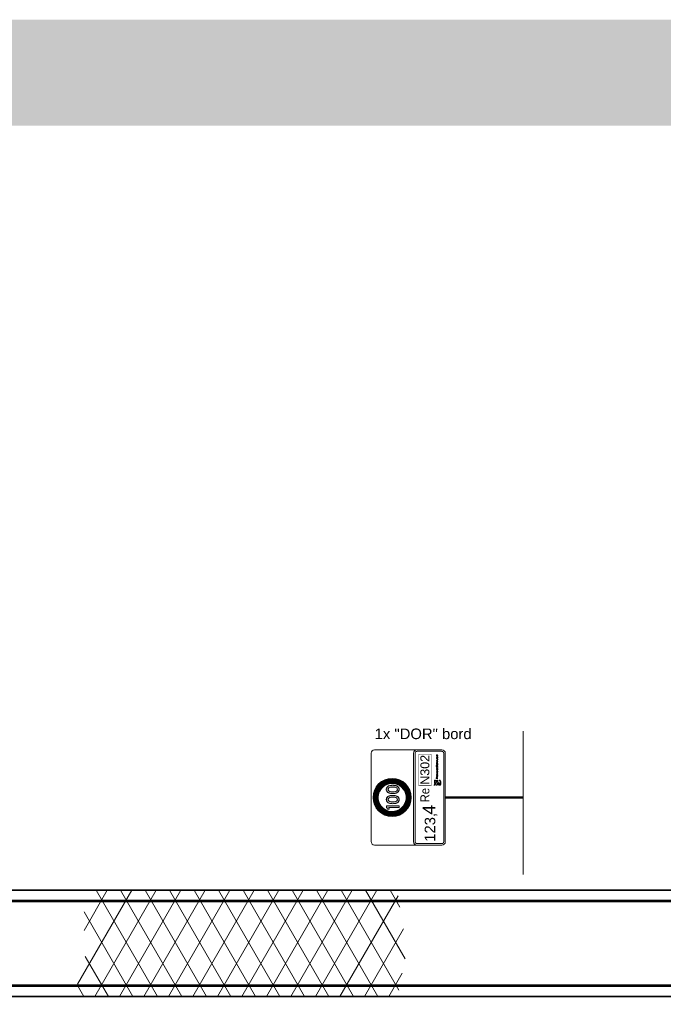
# Model space of a CAD drawing. Header units: metres. Extents: x -699 to 2316, y -1199 to 781.
# Tile 131 of 256: x -89.56 to -83.5, y -74.55 to -65.27. Entities that reach past the tile are written whole.
import ezdxf

# ---------------------------------------------------------------- set-up
doc = ezdxf.new("R2010")
doc.units = ezdxf.units.M
for name, color, linetype, lineweight in [('B-WE-VW-VERKEERSTEKEN_BORD-G', 7, 'Continuous', 18), ('N-WE-VH-KANTVERHARDING-G', 210, 'Continuous', 35), ('N-WE-VH-VERHARDING_ASFALT-A', 252, 'Continuous', 18), ('N-WE-VW-MARKERING_LANGS_STREEP_DOORGETROKKEN_020-G', 7, 'Continuous', 18)]:
    doc.layers.add(name, color=color, linetype=linetype, lineweight=lineweight)
doc.layers.add('X-XX-AL-TEKENBLAD_VIEWPORT-G', color=7, linetype='Continuous', lineweight=18, plot=False)
doc.styles.add('ariel', font='arial.ttf')

# ---------------------------------------------------------------- blocks, each defined once
blk = doc.blocks.new('Logo_PFL_Contour_HBBORD')
at = {"layer": 'B-WE-VW-VERKEERSTEKEN_BORD-G', "color": 8, "lineweight": 5}
for points in [[(-0.06342718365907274, -0.0162602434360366), (-0.04818596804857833, -0.0162602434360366), (-0.04818596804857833, -0.01382874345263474), (-0.06342718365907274, -0.01382874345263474), (-0.06342718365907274, -0.0162602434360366)], [(-0.01421348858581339, -0.03016442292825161), (-0.01421348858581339, -0.02466804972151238), (-0.0132521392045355, -0.02466804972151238), (-0.0132521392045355, -0.03016442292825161), (-0.01421348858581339, -0.03016442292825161)], [(0.003684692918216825, -0.03016442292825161), (0.003684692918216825, -0.02466804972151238), (0.004646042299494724, -0.02466804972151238), (0.004646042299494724, -0.03016442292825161), (0.003684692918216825, -0.03016442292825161)], [(0.007635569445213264, -0.03016442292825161), (0.007635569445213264, -0.02466804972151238), (0.01074261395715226, -0.02466804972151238), (0.01074261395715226, -0.02541844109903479), (0.008596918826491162, -0.02541844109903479), (0.008596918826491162, -0.02697224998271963), (0.01063713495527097, -0.02697224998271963), (0.01063713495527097, -0.02770143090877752), (0.008596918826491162, -0.02770143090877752), (0.008596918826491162, -0.02939253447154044), (0.01074261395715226, -0.02939253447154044), (0.01074261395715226, -0.03016442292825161), (0.007635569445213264, -0.03016442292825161)], [(0.01753569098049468, -0.02383310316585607), (0.01753569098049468, -0.0261479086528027), (0.02006202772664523, -0.0261479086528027), (0.02006202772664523, -0.02692982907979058), (0.01753569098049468, -0.02692982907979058), (0.01753569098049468, -0.03016442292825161), (0.01656344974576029, -0.03016442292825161), (0.01656344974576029, -0.02302968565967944), (0.02019960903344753, -0.02302968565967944), (0.02019960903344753, -0.02383310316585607), (0.01753569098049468, -0.02383310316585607)], [(0.02257575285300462, -0.03016442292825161), (0.02257575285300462, -0.02466804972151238), (0.02353710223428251, -0.02466804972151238), (0.02353710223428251, -0.02933979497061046), (0.02550336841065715, -0.02933979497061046), (0.02550336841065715, -0.03016442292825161), (0.02257575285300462, -0.03016442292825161)], [(0.02770065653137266, -0.03016442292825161), (0.02770065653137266, -0.02466804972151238), (0.03080770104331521, -0.02466804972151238), (0.03080770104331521, -0.02541844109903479), (0.02866200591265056, -0.02541844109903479), (0.02866200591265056, -0.02697224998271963), (0.03070222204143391, -0.02697224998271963), (0.03070222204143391, -0.02770143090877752), (0.02866200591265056, -0.02770143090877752), (0.02866200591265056, -0.02939253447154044), (0.03080770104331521, -0.02939253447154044), (0.03080770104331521, -0.03016442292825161), (0.02770065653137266, -0.03016442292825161)], [(0.04725841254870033, -0.03016442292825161), (0.04725841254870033, -0.02466804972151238), (0.04821976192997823, -0.02466804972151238), (0.04821976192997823, -0.02933979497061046), (0.05018602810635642, -0.02933979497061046), (0.05018602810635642, -0.03016442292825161), (0.04725841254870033, -0.03016442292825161)], [(0.05589221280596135, -0.03016442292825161), (0.0554588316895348, -0.02901217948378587), (0.05301733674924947, -0.02901217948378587), (0.05258395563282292, -0.03016442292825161), (0.05161171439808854, -0.03016442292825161), (0.0537465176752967, -0.02466804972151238), (0.05484602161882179, -0.02466804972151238), (0.05695961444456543, -0.03016442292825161), (0.05589221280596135, -0.03016442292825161)]]:
    blk.add_lwpolyline(points, dxfattribs=at)
for points, knots in [([(-0.0621237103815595, -0.03897067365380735), (-0.06336299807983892, -0.03873523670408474), (-0.06422988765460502, -0.03844129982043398), (-0.06523806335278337, -0.03813086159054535), (-0.06523806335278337, -0.03813086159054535), (-0.06264960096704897, -0.03348679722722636), (-0.06264960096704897, -0.03348679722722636), (-0.06264960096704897, -0.03348679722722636), (-0.05968787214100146, -0.02777610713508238), (-0.05344172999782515, -0.02784243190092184), (-0.05285217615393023, -0.02784940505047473), (-0.05123874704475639, -0.02796188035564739), (-0.05123874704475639, -0.02796188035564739), (-0.05123874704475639, -0.02796188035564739), (-0.05085152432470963, -0.02519811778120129), (-0.05682556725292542, -0.02491818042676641), (-0.06182544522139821, -0.02468444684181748), (-0.06400139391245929, -0.02164250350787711), (-0.06523457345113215, -0.02043636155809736), (-0.06667619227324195, -0.01902698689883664), (-0.07078040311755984, -0.01722695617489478), (-0.07124960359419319, -0.01703857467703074), (-0.07181648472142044, -0.01682661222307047), (-0.07223074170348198, -0.01621180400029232), (-0.07223074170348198, -0.01557863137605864), (-0.07223074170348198, -0.01557863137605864), (-0.07223074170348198, -0.01207880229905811), (-0.07223074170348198, -0.01207880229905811), (-0.07223074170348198, -0.01271367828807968), (-0.07187142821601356, -0.0131236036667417), (-0.07124786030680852, -0.01339044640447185), (-0.0708580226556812, -0.01358319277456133), (-0.06550841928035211, -0.0165318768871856), (-0.06399528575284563, -0.01787577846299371), (-0.06261384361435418, -0.01910198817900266), (-0.06013701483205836, -0.0224579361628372), (-0.05643747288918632, -0.02245442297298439), (-0.05643747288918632, -0.02245442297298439), (-0.05613833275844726, -0.02245442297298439), (-0.05613833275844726, -0.02245442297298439), (-0.05442112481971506, -0.02245005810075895), (-0.05080704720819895, -0.02110961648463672), (-0.04909681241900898, -0.02022966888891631), (-0.04883430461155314, -0.02010841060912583), (-0.04833545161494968, -0.01988165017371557), (-0.04819504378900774, -0.01938192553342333), (-0.04819504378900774, -0.01938192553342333), (-0.0481932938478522, -0.02162855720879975), (-0.0481932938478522, -0.02162855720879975), (-0.0481932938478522, -0.02222505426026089), (-0.04856917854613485, -0.02229744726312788), (-0.04908547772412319, -0.02252942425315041), (-0.05005265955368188, -0.02302744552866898), (-0.0522748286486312, -0.02402423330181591), (-0.0522748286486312, -0.02402423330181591), (-0.05205941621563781, -0.02410013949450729), (-0.0519547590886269, -0.02414549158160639), (-0.0517925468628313, -0.0242187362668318), (-0.04909768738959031, -0.02554698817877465), (-0.04885872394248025, -0.02801857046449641), (-0.04885872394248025, -0.02801857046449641), (-0.04885872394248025, -0.02801857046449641), (-0.04871307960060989, -0.03016310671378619), (-0.04871307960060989, -0.03016310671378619), (-0.04871307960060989, -0.03016310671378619), (-0.05103031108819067, -0.0296790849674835), (-0.05290275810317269, -0.0296790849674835), (-0.05805787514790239, -0.0296790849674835), (-0.06040475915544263, -0.03491272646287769), (-0.06040475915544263, -0.03491272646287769), (-0.06040475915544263, -0.03491272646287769), (-0.0621237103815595, -0.03897067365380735), (-0.0621237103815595, -0.03897067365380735)], [0, 0, 0, 0, 1, 1, 1, 2, 2, 2, 3, 3, 3, 4, 4, 4, 5, 5, 5, 6, 6, 6, 7, 7, 7, 8, 8, 8, 9, 9, 9, 10, 10, 10, 11, 11, 11, 12, 12, 12, 13, 13, 13, 14, 14, 14, 15, 15, 15, 16, 16, 16, 17, 17, 17, 18, 18, 18, 19, 19, 19, 20, 20, 20, 21, 21, 21, 22, 22, 22, 23, 23, 23, 24, 24, 24, 24]), ([(-0.07168915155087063, -0.03436184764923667), (-0.07168915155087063, -0.03436184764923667), (-0.06609710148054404, -0.02903755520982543), (-0.06609710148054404, -0.02903755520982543), (-0.06609710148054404, -0.02903755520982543), (-0.06929517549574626, -0.02759767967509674), (-0.07134815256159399, -0.02682850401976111), (-0.07188450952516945, -0.02657118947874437), (-0.07222899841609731, -0.02606624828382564), (-0.07222899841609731, -0.02547757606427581), (-0.07222899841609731, -0.02547757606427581), (-0.07222899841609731, -0.02261874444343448), (-0.07222899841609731, -0.02261874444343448), (-0.07222899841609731, -0.0231995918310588), (-0.07189584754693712, -0.02361643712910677), (-0.07134204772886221, -0.02387981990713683), (-0.06716457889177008, -0.02585604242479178), (-0.06245598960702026, -0.02833725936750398), (-0.06245598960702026, -0.02833725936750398), (-0.06245598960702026, -0.02833725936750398), (-0.06933006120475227, -0.03618285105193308), (-0.06933006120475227, -0.03618285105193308), (-0.07012456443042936, -0.0356604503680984), (-0.07089551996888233, -0.03503339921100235), (-0.07168915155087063, -0.03436184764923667)], [0, 0, 0, 0, 1, 1, 1, 2, 2, 2, 3, 3, 3, 4, 4, 4, 5, 5, 5, 6, 6, 6, 7, 7, 7, 8, 8, 8, 8]), ([(-0.07214134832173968, -0.04062857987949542), (-0.06873309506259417, -0.04326155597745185), (-0.06482249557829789, -0.044837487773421), (-0.06021768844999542, -0.044837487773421), (-0.05567479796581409, -0.044837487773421), (-0.05164995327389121, -0.04323366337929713), (-0.04826350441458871, -0.04065998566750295), (-0.04826350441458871, -0.04065998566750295), (-0.04826350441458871, -0.03705550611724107), (-0.04826350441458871, -0.03705550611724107), (-0.05137785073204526, -0.04022482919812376), (-0.05541490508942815, -0.04187837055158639), (-0.06021768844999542, -0.04187837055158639), (-0.06511639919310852, -0.04187837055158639), (-0.06851506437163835, -0.04022046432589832), (-0.07214134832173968, -0.0370433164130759), (-0.07214134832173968, -0.0370433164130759), (-0.07214134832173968, -0.04062857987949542), (-0.07214134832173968, -0.04062857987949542)], [0, 0, 0, 0, 1, 1, 1, 2, 2, 2, 3, 3, 3, 4, 4, 4, 5, 5, 5, 6, 6, 6, 6]), ([(-0.03934844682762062, -0.02745837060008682), (-0.03952787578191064, -0.02745837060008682), (-0.03972908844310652, -0.02745837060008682), (-0.03991940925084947, -0.0274371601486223), (-0.03991940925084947, -0.0274371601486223), (-0.03991940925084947, -0.03016442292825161), (-0.03991940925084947, -0.03016442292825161), (-0.03991940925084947, -0.03016442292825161), (-0.04089165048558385, -0.03016442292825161), (-0.04089165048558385, -0.03016442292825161), (-0.04089165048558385, -0.03016442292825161), (-0.04089165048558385, -0.02302968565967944), (-0.04089165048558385, -0.02302968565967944), (-0.04036310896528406, -0.02300876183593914), (-0.03978182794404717, -0.02298755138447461), (-0.03913691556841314, -0.02298755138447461), (-0.03749855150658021, -0.02298755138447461), (-0.03658994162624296, -0.02381189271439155), (-0.03658994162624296, -0.02508022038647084), (-0.03658994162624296, -0.02647552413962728), (-0.03773129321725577, -0.02745837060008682), (-0.03934844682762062, -0.02745837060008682)], [0, 0, 0, 0, 1, 1, 1, 2, 2, 2, 3, 3, 3, 4, 4, 4, 5, 5, 5, 6, 6, 6, 7, 7, 7, 7]), ([(-0.03924296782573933, -0.02379068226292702), (-0.03950723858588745, -0.02379068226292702), (-0.03971819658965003, -0.02379068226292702), (-0.03991940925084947, -0.02380128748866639), (-0.03991940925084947, -0.02380128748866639), (-0.03991940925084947, -0.02661281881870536), (-0.03991940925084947, -0.02661281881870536), (-0.03973940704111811, -0.02664463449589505), (-0.03953876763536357, -0.02665523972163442), (-0.03933755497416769, -0.02665523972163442), (-0.03828104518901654, -0.02664463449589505), (-0.03760460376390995, -0.02607367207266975), (-0.03760460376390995, -0.02517538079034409), (-0.03760460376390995, -0.0242876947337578), (-0.03812225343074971, -0.02379068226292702), (-0.03924296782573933, -0.02379068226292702)], [0, 0, 0, 0, 1, 1, 1, 2, 2, 2, 3, 3, 3, 4, 4, 4, 5, 5, 5, 5]), ([(-0.03152924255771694, -0.03016442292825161), (-0.03152924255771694, -0.03016442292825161), (-0.03329429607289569, -0.02780719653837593), (-0.03329429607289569, -0.02780719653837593), (-0.03329429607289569, -0.02780719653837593), (-0.03333671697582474, -0.02780719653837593), (-0.03333671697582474, -0.02780719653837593), (-0.03333671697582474, -0.02780719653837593), (-0.03333671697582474, -0.03016442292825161), (-0.03333671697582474, -0.03016442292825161), (-0.03333671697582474, -0.03016442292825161), (-0.03429806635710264, -0.03016442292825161), (-0.03429806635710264, -0.03016442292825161), (-0.03429806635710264, -0.03016442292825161), (-0.03429806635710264, -0.02466804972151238), (-0.03429806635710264, -0.02466804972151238), (-0.03393920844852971, -0.02464683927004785), (-0.03331550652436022, -0.02463623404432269), (-0.03266027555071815, -0.02463623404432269), (-0.03138134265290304, -0.02463623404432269), (-0.03064126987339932, -0.02514356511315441), (-0.03064126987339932, -0.0261160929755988), (-0.03064126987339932, -0.02704619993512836), (-0.03133892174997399, -0.0275956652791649), (-0.0322899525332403, -0.02769082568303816), (-0.03215294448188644, -0.02783901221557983), (-0.03199415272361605, -0.02805025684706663), (-0.03181472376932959, -0.0282721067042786), (-0.03181472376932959, -0.0282721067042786), (-0.03032425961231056, -0.03016442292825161), (-0.03032425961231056, -0.03016442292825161), (-0.03032425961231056, -0.03016442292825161), (-0.03152924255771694, -0.03016442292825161), (-0.03152924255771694, -0.03016442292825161)], [0, 0, 0, 0, 1, 1, 1, 2, 2, 2, 3, 3, 3, 4, 4, 4, 5, 5, 5, 6, 6, 6, 7, 7, 7, 8, 8, 8, 9, 9, 9, 10, 10, 10, 11, 11, 11, 11]), ([(-0.03278696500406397, -0.02537630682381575), (-0.03301913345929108, -0.02537630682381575), (-0.03317792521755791, -0.0253866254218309), (-0.03333671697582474, -0.02540783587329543), (-0.03333671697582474, -0.02540783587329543), (-0.03333671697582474, -0.02713075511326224), (-0.03333671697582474, -0.02713075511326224), (-0.03316760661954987, -0.02714136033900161), (-0.03295607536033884, -0.02715196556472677), (-0.03275543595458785, -0.02715196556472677), (-0.03208931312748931, -0.02715196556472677), (-0.03165593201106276, -0.02678192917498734), (-0.03165593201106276, -0.02621125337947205), (-0.03165593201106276, -0.02565089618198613), (-0.03208931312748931, -0.02537630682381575), (-0.03278696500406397, -0.02537630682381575)], [0, 0, 0, 0, 1, 1, 1, 2, 2, 2, 3, 3, 3, 4, 4, 4, 5, 5, 5, 5]), ([(-0.02586605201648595, -0.03024869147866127), (-0.02765231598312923, -0.03024869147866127), (-0.02848697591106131, -0.02909673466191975), (-0.02848697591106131, -0.02746897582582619), (-0.02848697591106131, -0.02565089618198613), (-0.02719772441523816, -0.02458349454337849), (-0.02569694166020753, -0.02458349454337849), (-0.02407978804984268, -0.02458349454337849), (-0.02304391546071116, -0.02554541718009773), (-0.02304391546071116, -0.02736321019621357), (-0.02304391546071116, -0.02920221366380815), (-0.02431252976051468, -0.03024869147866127), (-0.02586605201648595, -0.03024869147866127)], [0, 0, 0, 0, 1, 1, 1, 2, 2, 2, 3, 3, 3, 4, 4, 4, 4]), ([(-0.0257708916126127, -0.02540783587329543), (-0.02666918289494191, -0.02540783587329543), (-0.02746199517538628, -0.02609488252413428), (-0.02746199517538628, -0.0273844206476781), (-0.02746199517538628, -0.02850484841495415), (-0.02700740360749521, -0.02941374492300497), (-0.02580242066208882, -0.02941374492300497), (-0.02484049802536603, -0.02941374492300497), (-0.02407978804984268, -0.02875851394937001), (-0.02407978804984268, -0.02744776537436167), (-0.02407978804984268, -0.0261160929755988), (-0.02473501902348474, -0.02540783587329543), (-0.0257708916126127, -0.02540783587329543)], [0, 0, 0, 0, 1, 1, 1, 2, 2, 2, 3, 3, 3, 4, 4, 4, 4]), ([(-0.01835411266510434, -0.03016442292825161), (-0.01835411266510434, -0.03016442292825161), (-0.01945304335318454, -0.03016442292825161), (-0.01945304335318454, -0.03016442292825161), (-0.01945304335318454, -0.03016442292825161), (-0.0215884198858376, -0.02466804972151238), (-0.0215884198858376, -0.02466804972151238), (-0.0215884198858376, -0.02466804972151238), (-0.02052044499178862, -0.02466804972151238), (-0.02052044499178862, -0.02466804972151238), (-0.02052044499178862, -0.02466804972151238), (-0.01935788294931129, -0.02773324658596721), (-0.01935788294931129, -0.02773324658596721), (-0.01917845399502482, -0.02818755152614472), (-0.01901966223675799, -0.02866335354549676), (-0.01889297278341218, -0.02913886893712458), (-0.01889297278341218, -0.02913886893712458), (-0.01888265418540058, -0.02913886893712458), (-0.01888265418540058, -0.02913886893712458), (-0.01873475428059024, -0.02867395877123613), (-0.01858628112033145, -0.02818755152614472), (-0.01841717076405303, -0.02776477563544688), (-0.01841717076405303, -0.02776477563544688), (-0.0172018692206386, -0.02466804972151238), (-0.0172018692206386, -0.02466804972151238), (-0.0172018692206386, -0.02466804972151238), (-0.0161975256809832, -0.02466804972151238), (-0.0161975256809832, -0.02466804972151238), (-0.0161975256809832, -0.02466804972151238), (-0.01835411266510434, -0.03016442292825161), (-0.01835411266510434, -0.03016442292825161)], [0, 0, 0, 0, 1, 1, 1, 2, 2, 2, 3, 3, 3, 4, 4, 4, 5, 5, 5, 6, 6, 6, 7, 7, 7, 8, 8, 8, 9, 9, 9, 10, 10, 10, 10]), ([(-0.006690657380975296, -0.03016442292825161), (-0.006690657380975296, -0.03016442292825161), (-0.008761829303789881, -0.02694043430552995), (-0.008761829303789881, -0.02694043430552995), (-0.00898367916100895, -0.026602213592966), (-0.009206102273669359, -0.0262006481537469), (-0.009364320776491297, -0.02586242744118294), (-0.009364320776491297, -0.02586242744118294), (-0.009375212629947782, -0.02586242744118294), (-0.009375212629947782, -0.02586242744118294), (-0.009354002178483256, -0.02621125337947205), (-0.00933279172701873, -0.02658100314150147), (-0.00933279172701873, -0.02717288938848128), (-0.00933279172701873, -0.02717288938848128), (-0.00933279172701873, -0.03016442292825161), (-0.00933279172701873, -0.03016442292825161), (-0.00933279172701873, -0.03016442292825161), (-0.01026261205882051, -0.03016442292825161), (-0.01026261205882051, -0.03016442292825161), (-0.01026261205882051, -0.03016442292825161), (-0.01026261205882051, -0.02466804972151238), (-0.01026261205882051, -0.02466804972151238), (-0.01026261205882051, -0.02466804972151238), (-0.008994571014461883, -0.02466804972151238), (-0.008994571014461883, -0.02466804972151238), (-0.008994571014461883, -0.02466804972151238), (-0.006954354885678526, -0.02783901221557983), (-0.006954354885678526, -0.02783901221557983), (-0.006722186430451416, -0.02818755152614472), (-0.006500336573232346, -0.02856819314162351), (-0.006310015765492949, -0.02893794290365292), (-0.006310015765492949, -0.02893794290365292), (-0.006299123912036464, -0.02893794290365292), (-0.006299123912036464, -0.02893794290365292), (-0.006331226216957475, -0.02857879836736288), (-0.006341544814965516, -0.02798691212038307), (-0.006341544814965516, -0.02717288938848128), (-0.006341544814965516, -0.02717288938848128), (-0.006352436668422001, -0.02466804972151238), (-0.006352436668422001, -0.02466804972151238), (-0.006352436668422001, -0.02466804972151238), (-0.005411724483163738, -0.02466804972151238), (-0.005411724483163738, -0.02466804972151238), (-0.005411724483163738, -0.02466804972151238), (-0.005411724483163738, -0.03016442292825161), (-0.005411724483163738, -0.03016442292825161), (-0.005411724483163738, -0.03016442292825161), (-0.006690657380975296, -0.03016442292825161), (-0.006690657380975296, -0.03016442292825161)], [0, 0, 0, 0, 1, 1, 1, 2, 2, 2, 3, 3, 3, 4, 4, 4, 5, 5, 5, 6, 6, 6, 7, 7, 7, 8, 8, 8, 9, 9, 9, 10, 10, 10, 11, 11, 11, 12, 12, 12, 13, 13, 13, 14, 14, 14, 15, 15, 15, 16, 16, 16, 16]), ([(-0.0002558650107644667, -0.03023837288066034), (-0.002020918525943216, -0.03023837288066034), (-0.002940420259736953, -0.02921281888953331), (-0.002940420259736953, -0.02753232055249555), (-0.002940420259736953, -0.0259575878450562), (-0.002052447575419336, -0.02459409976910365), (-2.312330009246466e-05, -0.02459409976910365), (0.0003678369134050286, -0.02459409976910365), (0.0008224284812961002, -0.02464683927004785), (0.001203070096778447, -0.02475260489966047), (0.001203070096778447, -0.02475260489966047), (0.001107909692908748, -0.02560876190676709), (0.001107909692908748, -0.02560876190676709), (0.0006951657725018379, -0.02548178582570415), (0.0002829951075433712, -0.02540783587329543), (-0.0001182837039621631, -0.02540783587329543), (-0.001312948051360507, -0.02540783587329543), (-0.001915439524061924, -0.02628520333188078), (-0.001915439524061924, -0.0274371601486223), (-0.001915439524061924, -0.02870548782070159), (-0.001249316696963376, -0.02939253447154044), (-5.522560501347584e-05, -0.02939253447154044), (0.0003781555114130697, -0.02939253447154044), (0.0008327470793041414, -0.02928676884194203), (0.001170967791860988, -0.02912826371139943), (0.001170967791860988, -0.02912826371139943), (0.001255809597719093, -0.02997381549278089), (0.001255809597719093, -0.02997381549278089), (0.0008115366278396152, -0.03014321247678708), (0.0002938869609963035, -0.03023837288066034), (-0.0002558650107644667, -0.03023837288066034)], [0, 0, 0, 0, 1, 1, 1, 2, 2, 2, 3, 3, 3, 4, 4, 4, 5, 5, 5, 6, 6, 6, 7, 7, 7, 8, 8, 8, 9, 9, 9, 10, 10, 10, 10]), ([(0.03578470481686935, -0.03016442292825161), (0.03578470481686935, -0.03016442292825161), (0.0346857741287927, -0.03016442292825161), (0.0346857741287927, -0.03016442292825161), (0.0346857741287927, -0.03016442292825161), (0.03255039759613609, -0.02466804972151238), (0.03255039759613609, -0.02466804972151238), (0.03255039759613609, -0.02466804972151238), (0.03361837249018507, -0.02466804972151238), (0.03361837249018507, -0.02466804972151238), (0.03361837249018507, -0.02466804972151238), (0.0347809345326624, -0.02773324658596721), (0.0347809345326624, -0.02773324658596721), (0.03496036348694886, -0.02818755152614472), (0.03511915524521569, -0.02866335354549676), (0.03524584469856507, -0.02913886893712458), (0.03524584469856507, -0.02913886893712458), (0.03525616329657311, -0.02913886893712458), (0.03525616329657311, -0.02913886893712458), (0.03540463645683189, -0.02867395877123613), (0.03555253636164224, -0.02818755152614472), (0.03572164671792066, -0.02776477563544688), (0.03572164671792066, -0.02776477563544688), (0.03693694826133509, -0.02466804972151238), (0.03693694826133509, -0.02466804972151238), (0.03693694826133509, -0.02466804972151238), (0.03794071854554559, -0.02466804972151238), (0.03794071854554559, -0.02466804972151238), (0.03794071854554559, -0.02466804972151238), (0.03578470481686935, -0.03016442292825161), (0.03578470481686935, -0.03016442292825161)], [0, 0, 0, 0, 1, 1, 1, 2, 2, 2, 3, 3, 3, 4, 4, 4, 5, 5, 5, 6, 6, 6, 7, 7, 7, 8, 8, 8, 9, 9, 9, 10, 10, 10, 10]), ([(0.04200739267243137, -0.03024869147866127), (0.04022112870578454, -0.03024869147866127), (0.03938646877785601, -0.02909673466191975), (0.03938646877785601, -0.02746897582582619), (0.03938646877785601, -0.02565089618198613), (0.04067572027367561, -0.02458349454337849), (0.04217650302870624, -0.02458349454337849), (0.04379365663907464, -0.02458349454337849), (0.0448295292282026, -0.02554541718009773), (0.0448295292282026, -0.02736321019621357), (0.0448295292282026, -0.02920221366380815), (0.04356091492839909, -0.03024869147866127), (0.04200739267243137, -0.03024869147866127)], [0, 0, 0, 0, 1, 1, 1, 2, 2, 2, 3, 3, 3, 4, 4, 4, 4]), ([(0.04210255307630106, -0.02540783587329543), (0.04120426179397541, -0.02540783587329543), (0.04041144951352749, -0.02609488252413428), (0.04041144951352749, -0.0273844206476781), (0.04041144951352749, -0.02850484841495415), (0.04086604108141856, -0.02941374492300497), (0.04207102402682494, -0.02941374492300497), (0.04303294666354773, -0.02941374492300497), (0.04379365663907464, -0.02875851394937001), (0.04379365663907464, -0.02744776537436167), (0.04379365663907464, -0.0261160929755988), (0.04313842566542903, -0.02540783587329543), (0.04210255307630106, -0.02540783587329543)], [0, 0, 0, 0, 1, 1, 1, 2, 2, 2, 3, 3, 3, 4, 4, 4, 4]), ([(0.05454964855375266, -0.02658100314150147), (0.05443327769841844, -0.02627459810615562), (0.05432779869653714, -0.02593637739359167), (0.05424353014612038, -0.02567210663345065), (0.05424353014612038, -0.02567210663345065), (0.05423263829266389, -0.02567210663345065), (0.05423263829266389, -0.02567210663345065), (0.05416958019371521, -0.02594698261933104), (0.05406352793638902, -0.02626399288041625), (0.05394715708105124, -0.02657039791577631), (0.05394715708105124, -0.02657039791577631), (0.0532707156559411, -0.02830392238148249), (0.0532707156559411, -0.02830392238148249), (0.0532707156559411, -0.02830392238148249), (0.05521577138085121, -0.02830392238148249), (0.05521577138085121, -0.02830392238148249), (0.05521577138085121, -0.02830392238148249), (0.05454964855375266, -0.02658100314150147), (0.05454964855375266, -0.02658100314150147)], [0, 0, 0, 0, 1, 1, 1, 2, 2, 2, 3, 3, 3, 4, 4, 4, 5, 5, 5, 6, 6, 6, 6]), ([(0.06271739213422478, -0.03016442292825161), (0.06271739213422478, -0.03016442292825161), (0.0606462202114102, -0.02694043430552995), (0.0606462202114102, -0.02694043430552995), (0.06042379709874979, -0.026602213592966), (0.06020194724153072, -0.0262006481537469), (0.06004372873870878, -0.02586242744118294), (0.06004372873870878, -0.02586242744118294), (0.06003283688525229, -0.02586242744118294), (0.06003283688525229, -0.02586242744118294), (0.06005404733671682, -0.02621125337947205), (0.0600752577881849, -0.02658100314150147), (0.0600752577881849, -0.02717288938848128), (0.0600752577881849, -0.02717288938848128), (0.0600752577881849, -0.03016442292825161), (0.0600752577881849, -0.03016442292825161), (0.0600752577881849, -0.03016442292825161), (0.05914543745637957, -0.03016442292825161), (0.05914543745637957, -0.03016442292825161), (0.05914543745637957, -0.03016442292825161), (0.05914543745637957, -0.02466804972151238), (0.05914543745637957, -0.02466804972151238), (0.05914543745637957, -0.02466804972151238), (0.06041347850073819, -0.02466804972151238), (0.06041347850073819, -0.02466804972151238), (0.06041347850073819, -0.02466804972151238), (0.06245312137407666, -0.02783901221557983), (0.06245312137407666, -0.02783901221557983), (0.06268586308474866, -0.02818755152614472), (0.06290771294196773, -0.02856819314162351), (0.06309803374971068, -0.02893794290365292), (0.06309803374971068, -0.02893794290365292), (0.06310892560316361, -0.02893794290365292), (0.06310892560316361, -0.02893794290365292), (0.0630768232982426, -0.02857879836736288), (0.06306650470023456, -0.02798691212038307), (0.06306650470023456, -0.02717288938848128), (0.06306650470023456, -0.02717288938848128), (0.06305561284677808, -0.02466804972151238), (0.06305561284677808, -0.02466804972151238), (0.06305561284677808, -0.02466804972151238), (0.06399632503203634, -0.02466804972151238), (0.06399632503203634, -0.02466804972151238), (0.06399632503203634, -0.02466804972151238), (0.06399632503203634, -0.03016442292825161), (0.06399632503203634, -0.03016442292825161), (0.06399632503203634, -0.03016442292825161), (0.06271739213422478, -0.03016442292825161), (0.06271739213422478, -0.03016442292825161)], [0, 0, 0, 0, 1, 1, 1, 2, 2, 2, 3, 3, 3, 4, 4, 4, 5, 5, 5, 6, 6, 6, 7, 7, 7, 8, 8, 8, 9, 9, 9, 10, 10, 10, 11, 11, 11, 12, 12, 12, 13, 13, 13, 14, 14, 14, 15, 15, 15, 16, 16, 16, 16]), ([(0.06859096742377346, -0.03019595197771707), (0.06793573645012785, -0.03019595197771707), (0.06743872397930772, -0.03017474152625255), (0.06699502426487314, -0.03016442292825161), (0.06699502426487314, -0.03016442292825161), (0.06699502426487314, -0.02466804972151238), (0.06699502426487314, -0.02466804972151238), (0.06745993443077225, -0.02466804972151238), (0.06825274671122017, -0.02464683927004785), (0.06887587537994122, -0.02464683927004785), (0.07068334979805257, -0.02464683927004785), (0.07182470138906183, -0.02543965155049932), (0.07182470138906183, -0.02734199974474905), (0.07182470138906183, -0.0292973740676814), (0.07044028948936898, -0.03019595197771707), (0.06859096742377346, -0.03019595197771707)], [0, 0, 0, 0, 1, 1, 1, 2, 2, 2, 3, 3, 3, 4, 4, 4, 5, 5, 5, 5]), ([(0.06873886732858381, -0.02541844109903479), (0.0685061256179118, -0.02541844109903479), (0.06819943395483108, -0.02542904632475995), (0.06795637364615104, -0.02543965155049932), (0.06795637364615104, -0.02543965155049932), (0.06795637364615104, -0.02936100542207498), (0.06795637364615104, -0.02936100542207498), (0.0681254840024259, -0.02938192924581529), (0.06845338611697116, -0.02939253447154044), (0.06869644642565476, -0.02939253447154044), (0.0699438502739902, -0.02939253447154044), (0.0708100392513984, -0.02876883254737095), (0.0708100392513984, -0.02739502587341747), (0.0708100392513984, -0.02608427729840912), (0.07011296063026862, -0.02541844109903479), (0.06873886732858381, -0.02541844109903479)], [0, 0, 0, 0, 1, 1, 1, 2, 2, 2, 3, 3, 3, 4, 4, 4, 5, 5, 5, 5])]:
    blk.add_open_spline(points, degree=3, knots=knots, dxfattribs=at)

msp = doc.modelspace()

# ---------------------------------------------------------------- hatches: boundary and pattern name
at = {"layer": 'B-WE-VW-VERKEERSTEKEN_BORD-G', "lineweight": 5}
h = msp.add_hatch(color=8, dxfattribs=at)
edge = h.paths.add_edge_path()
edge.add_arc((-86.04844356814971, -72.45223060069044), 0.1100345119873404, 253.7449995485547, 271.32966226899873, ccw=False)
edge.add_arc((-86.06792529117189, -72.52016749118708), 0.03936143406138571, 196.4732213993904, 253.28871833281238, ccw=False)
edge.add_arc((-86.07283894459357, -72.52354738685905), 0.03374168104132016, 125.6376289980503, 193.3339411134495, ccw=False)
edge.add_arc((-86.05235864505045, -72.55939706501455), 0.07493060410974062, 85.14494653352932, 122.3912119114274, ccw=False)
edge.add_arc((-86.03943112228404, -72.55937594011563), 0.0749306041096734, 57.79604159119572, 95.04230696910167, ccw=False)
edge.add_arc((-86.01906809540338, -72.5234595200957), 0.03374168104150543, 346.8533123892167, 414.54962450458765, ccw=False)
edge.add_arc((-86.02399276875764, -72.52009570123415), 0.03936143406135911, 286.8985351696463, 343.7140321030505, ccw=False)
edge.add_arc((-86.04369641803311, -72.45222284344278), 0.1100345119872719, 268.8575912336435, 286.44225395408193, ccw=False)
edge = h.paths.add_edge_path(flags=16)
edge.add_arc((-86.04844356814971, -72.45223060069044), 0.09378741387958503, 253.78819199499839, 271.5438270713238, ccw=False)
edge.add_arc((-86.06792529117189, -72.52016749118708), 0.02311433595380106, 197.6115757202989, 253.14324999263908, ccw=False)
edge.add_arc((-86.07283894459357, -72.52354738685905), 0.01749458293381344, 126.99094342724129, 191.9206802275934, ccw=False)
edge.add_arc((-86.05235864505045, -72.55939706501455), 0.05868350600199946, 83.76987864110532, 121.89537656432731, ccw=False)
edge.add_arc((-86.03943112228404, -72.55937594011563), 0.05868350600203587, 58.29187693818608, 96.41737486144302, ccw=False)
edge.add_arc((-86.01906809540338, -72.5234595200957), 0.0174945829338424, 348.266573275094, 413.19631007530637, ccw=False)
edge.add_arc((-86.02399276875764, -72.52009570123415), 0.0231143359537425, 287.0440035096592, 342.57567778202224, ccw=False)
edge.add_arc((-86.04369641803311, -72.45222284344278), 0.09378741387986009, 268.6434264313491, 286.399061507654, ccw=False)
h.paths.add_polyline_path([(-85.98516339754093, -72.61894651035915), (-85.98537730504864, -72.62290019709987), (-85.98603359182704, -72.62670489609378), (-85.98713085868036, -72.63036060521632), (-85.98866980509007, -72.63386732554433), (-85.99065043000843, -72.63722575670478), (-85.99307203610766, -72.64043449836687), (-85.99593602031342, -72.64349495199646), (-85.9992409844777, -72.64640641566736), (-86.00305285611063, -72.64906685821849), (-86.00743616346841, -72.65137424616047), (-86.01239090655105, -72.6533285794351), (-86.01791638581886, -72.65492985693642), (-86.02401399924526, -72.6561787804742), (-86.03068234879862, -72.65707464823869), (-86.03792283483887, -72.6576167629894), (-86.04573405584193, -72.65780652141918), (-86.05354585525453, -72.65764229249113), (-86.06078737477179, -72.65712384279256), (-86.06745791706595, -72.65624977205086), (-86.0735581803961, -72.65502078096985), (-86.07908746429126, -72.65343756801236), (-86.08404646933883, -72.65149943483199), (-86.08843449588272, -72.64920638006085), (-86.09225294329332, -72.64655840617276), (-86.0955646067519, -72.64365775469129), (-86.09843647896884, -72.64060667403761), (-86.10086715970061, -72.6374058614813), (-86.10285735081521, -72.63405391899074), (-86.10440635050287, -72.63055224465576), (-86.10551485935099, -72.62690013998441), (-86.10618217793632, -72.62309760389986), (-86.1064097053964, -72.6191446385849), (-86.1061950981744, -72.61519095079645), (-86.10554020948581, -72.6113869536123), (-86.10444364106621, -72.60773194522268), (-86.10290609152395, -72.60422662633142), (-86.10092686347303, -72.60086959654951), (-86.0985066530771, -72.59766295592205), (-86.09564476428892, -72.59460460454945), (-86.09234259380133, -72.59169594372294), (-86.08853281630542, -72.58903830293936), (-86.08415230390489, -72.5867330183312), (-86.07919965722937, -72.58478008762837), (-86.073675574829, -72.5831802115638), (-86.06757935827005, -72.58193268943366), (-86.06091170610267, -72.58103822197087), (-86.05367191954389, -72.58049610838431), (-86.04586069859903, -72.58030634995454), (-86.03804889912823, -72.58047057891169), (-86.0308066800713, -72.58098902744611), (-86.02413544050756, -72.58186169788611), (-86.01803378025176, -72.58308928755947), (-86.01250309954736, -72.584671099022), (-86.00754199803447, -72.58660782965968), (-86.00315117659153, -72.5888987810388), (-85.99933063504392, -72.59154395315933), (-85.99601617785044, -72.59444180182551), (-85.99314221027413, -72.59749078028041), (-85.99071013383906, -72.6006894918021), (-85.9887185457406, -72.6040400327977), (-85.9871681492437, -72.60754030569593), (-85.98605894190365, -72.61119170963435), (-85.98539022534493, -72.61499354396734)])
edge = h.paths.add_edge_path(flags=16)
edge.add_arc((-86.04828739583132, -72.54780163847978), 0.09378741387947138, 253.788191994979, 271.5438270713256, ccw=False)
edge.add_arc((-86.0677691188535, -72.61573852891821), 0.0231143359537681, 197.6115757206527, 253.1432499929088, ccw=False)
edge.add_arc((-86.0726827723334, -72.61911842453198), 0.01749458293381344, 126.99094342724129, 191.9206802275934, ccw=False)
edge.add_arc((-86.05220247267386, -72.65496810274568), 0.05868350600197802, 83.7698786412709, 121.89537656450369, ccw=False)
edge.add_arc((-86.03927495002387, -72.65494697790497), 0.05868350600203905, 58.291876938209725, 96.41737486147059, ccw=False)
edge.add_arc((-86.018911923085, -72.61903055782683), 0.0174945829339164, 348.2665732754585, 413.196310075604, ccw=False)
edge.add_arc((-86.02383659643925, -72.61566673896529), 0.02311433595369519, 287.04400350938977, 342.57567778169, ccw=False)
edge.add_arc((-86.04354024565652, -72.54779388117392), 0.09378741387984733, 268.64342643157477, 286.3990615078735, ccw=False)
edge = h.paths.add_edge_path()
edge.add_line((-85.98656923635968, -72.69491920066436), (-85.9865953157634, -72.6789596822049))
edge.add_line((-85.98659531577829, -72.67895968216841), (-86.1053490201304, -72.67915373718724))
edge.add_line((-86.1053490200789, -72.67915373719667), (-86.10532694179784, -72.69266472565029))
edge.add_arc((-86.11222817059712, -72.70953928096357), 0.01823122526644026, 360.11736238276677, 427.75678908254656, ccw=False)
edge.add_line((-86.09399698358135, -72.70950193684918), (-86.08094561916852, -72.70948060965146))
edge.add_line((-86.08094561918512, -72.70948060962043), (-86.08232494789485, -72.6950756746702))
edge.add_line((-86.08232494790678, -72.69507567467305), (-85.98656923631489, -72.69491920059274))

# ---------------------------------------------------------------- linework, layer by layer
at = {"layer": 'B-WE-VW-VERKEERSTEKEN_BORD-G', "color": 8, "lineweight": 5, "flags": 128}
for points in [[(-86.21631491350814, -72.14930229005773, 0.4142135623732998), (-86.25017558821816, -72.18316296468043), (-86.25017558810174, -73.01544161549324, 0.4142135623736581), (-86.21631491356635, -73.04930229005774), (-85.81631491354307, -73.04930229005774, -0.4142135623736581), (-85.85017558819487, -73.01544161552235), (-85.85017558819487, -72.18316296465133, -0.4142135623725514), (-85.81631491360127, -72.14930229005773)], [(-85.99949800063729, -72.49597293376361, -0.3042823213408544), (-85.98621075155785, -72.53113389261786, -0.2531108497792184), (-86.01255127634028, -72.55775754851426, -0.07687848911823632), (-86.04589022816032, -72.56223548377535, -0.07687848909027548), (-86.07924363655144, -72.55786653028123, -0.2531108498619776), (-86.10567103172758, -72.53132910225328, -0.3042823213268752), (-86.09249876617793, -72.4961249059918, -0.1639635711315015), (-86.04601687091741, -72.4847353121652, -0.1639635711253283)], [(-86.04589022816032, -72.56223548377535, -0.07687848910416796), (-86.07924363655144, -72.55786653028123, -0.2531108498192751), (-86.10567103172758, -72.53132910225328, -0.3042823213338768), (-86.09249876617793, -72.4961249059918, -0.1639635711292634), (-86.04601687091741, -72.4847353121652, -0.1639635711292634), (-85.99949800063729, -72.49597293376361, -0.3042823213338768), (-85.98621075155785, -72.53113389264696, -0.2531108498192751), (-86.01255127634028, -72.55775754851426, -0.07687848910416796)], [(-85.9993418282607, -72.59154397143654, -0.3042823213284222), (-85.98605457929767, -72.6267049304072, -0.2531108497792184), (-86.0123951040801, -72.6533285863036, -0.07687848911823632), (-86.04573405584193, -72.65780652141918, -0.07687848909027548), (-86.07908746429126, -72.65343756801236, -0.2531108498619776), (-86.10551485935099, -72.62690013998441, -0.3042823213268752), (-86.09234259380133, -72.59169594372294, -0.1639635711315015), (-86.04586069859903, -72.58030634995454, -0.1639635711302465)], [(-86.04573405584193, -72.65780652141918, -0.07687848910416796), (-86.07908746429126, -72.65343756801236, -0.2531108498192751), (-86.10551485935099, -72.62690013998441, -0.3042823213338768), (-86.09234259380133, -72.59169594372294, -0.1639635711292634), (-86.04586069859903, -72.58030634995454, -0.1639635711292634), (-85.9993418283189, -72.59154397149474, -0.3042823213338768), (-85.98605457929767, -72.6267049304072, -0.2531108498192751), (-86.0123951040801, -72.6533285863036, -0.07687848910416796)], [(-86.00858752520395, -72.50945173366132, -0.2911408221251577), (-86.00193907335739, -72.52701719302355, -0.2550985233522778), (-86.01788096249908, -72.54238736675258, -0.0757774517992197), (-86.04591678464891, -72.54598397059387, -0.07577745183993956), (-86.07396421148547, -72.54247901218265, -0.2550985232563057), (-86.08995624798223, -72.52716102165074, -0.2911408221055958), (-86.0833652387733, -72.5095739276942, -0.1679055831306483), (-86.04599019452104, -72.5010601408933, -0.1679055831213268)], [(-86.04591678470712, -72.54598397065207, -0.07762894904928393), (-86.07462798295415, -72.54228866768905, -0.2471586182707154), (-86.08995624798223, -72.52716102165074, -0.291140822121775), (-86.0833652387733, -72.5095739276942, -0.1679055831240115), (-86.04599019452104, -72.5010601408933, -0.1679055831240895), (-86.00858752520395, -72.50945173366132, -0.2911408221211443), (-86.00193907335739, -72.52701719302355, -0.2471586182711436), (-86.01721781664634, -72.5421948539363, -0.07762894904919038)], [(-85.98659531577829, -72.67895968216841), (-85.98656923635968, -72.69491920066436), (-86.08232494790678, -72.69507567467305), (-86.08094561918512, -72.70948060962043), (-86.09399698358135, -72.70950193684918, 0.3040111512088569), (-86.1053269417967, -72.69266472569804), (-86.1053490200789, -72.67915373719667)], [(-85.98656923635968, -72.69491920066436), (-85.98659531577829, -72.67895968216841), (-86.1053490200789, -72.67915373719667), (-86.1053269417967, -72.69266472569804, -0.3040111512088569), (-86.09399698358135, -72.70950193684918), (-86.08094561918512, -72.70948060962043), (-86.08232494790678, -72.69507567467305)], [(-86.00843135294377, -72.60502277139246, -0.2911408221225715), (-86.00178290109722, -72.62258823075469, -0.2550985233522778), (-86.0177247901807, -72.63795840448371, -0.0757774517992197), (-86.04576061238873, -72.64155500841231, -0.07577745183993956), (-86.07380803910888, -72.63805004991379, -0.2550985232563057), (-86.08980007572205, -72.62273205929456, -0.2911408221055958), (-86.08320906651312, -72.60514496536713, -0.1679055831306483), (-86.04583402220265, -72.59663117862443, -0.1679055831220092)], [(-86.04576061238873, -72.64155500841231, -0.07762894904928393), (-86.07447181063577, -72.63785970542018, -0.2471586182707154), (-86.08980007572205, -72.62273205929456, -0.291140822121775), (-86.08320906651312, -72.60514496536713, -0.1679055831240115), (-86.04583402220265, -72.59663117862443, -0.1679055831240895), (-86.00843135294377, -72.60502277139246, -0.2911408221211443), (-86.00178290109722, -72.62258823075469, -0.2471586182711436), (-86.01706164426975, -72.63776589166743, -0.07762894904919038)]]:
    msp.add_lwpolyline(points, format="xyb", close=True, dxfattribs=at)
at = {"layer": 'B-WE-VW-VERKEERSTEKEN_BORD-G', "color": 8, "lineweight": 5}
msp.add_lwpolyline([(-85.81631491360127, -72.14930229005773, 0.4142135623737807), (-85.85017558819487, -72.18316296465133), (-85.85017558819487, -73.01544161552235, 0.4142135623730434), (-85.81631491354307, -73.04930229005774), (-85.5840362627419, -73.04930229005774, 0.4142135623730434), (-85.55017558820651, -73.01544161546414), (-85.5501755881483, -72.18316296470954, 0.4142135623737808), (-85.5840362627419, -72.14930229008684)], format="xyb", close=True, dxfattribs=at)
for points, const_width in [([(-85.56517558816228, -73.01544161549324), (-85.56517558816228, -72.18316296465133, 0.414213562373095), (-85.58403626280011, -72.1643022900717), (-85.81631491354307, -72.1643022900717, 0.4142135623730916), (-85.8351755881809, -72.18316296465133), (-85.8351755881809, -73.01544161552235, 0.414213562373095), (-85.81631491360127, -73.03430229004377), (-85.58403626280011, -73.03430229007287, 0.4142135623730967)], 0.009430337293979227), ([(-85.68133069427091, -72.47935634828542), (-85.68133069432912, -72.19995439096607, 0.414213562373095), (-85.68976551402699, -72.1915195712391), (-85.79364454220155, -72.1915195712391, 0.4142135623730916), (-85.80207936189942, -72.19995439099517), (-85.80207936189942, -72.47935634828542, 0.414213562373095), (-85.79364454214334, -72.48779116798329), (-85.68976551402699, -72.4877911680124, 0.4142135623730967)], 0.004217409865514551)]:
    msp.add_lwpolyline(points, format="xyb", close=True, dxfattribs=dict(at, const_width=const_width))
at = {"layer": 'B-WE-VW-VERKEERSTEKEN_BORD-G', "color": 8, "lineweight": 5, "const_width": 0.0478, "flags": 128}
msp.add_lwpolyline([(-86.02586414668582, -72.75340655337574, -1.073594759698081), (-86.05244765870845, -72.4433086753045, -0.924711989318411), (-86.02586414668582, -72.75340655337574, -0.924711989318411)], format="xyb", dxfattribs=at)
at = {"layer": 'B-WE-VW-VERKEERSTEKEN_BORD-G', "color": 8, "lineweight": 5, "flags": 128}
msp.add_lwpolyline([(-86.02982647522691, -72.72980974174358, -1.074112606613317), (-86.05233595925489, -72.46723558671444, -0.9251580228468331), (-86.02982647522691, -72.72980974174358, -0.6819991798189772)], format="xyb", dxfattribs=at)
for points in [[(-85.9853195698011, -72.52337547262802), (-85.98553347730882, -72.52732915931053), (-85.98618976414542, -72.53113385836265), (-85.98728703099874, -72.53478956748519), (-85.98882597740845, -72.5382962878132), (-85.99080660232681, -72.54165471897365), (-85.99322820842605, -72.54486346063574), (-85.9960921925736, -72.54792391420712), (-85.99939715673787, -72.55083537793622), (-86.00320902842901, -72.55349582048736), (-86.0075923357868, -72.55580320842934), (-86.01254707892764, -72.55775754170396), (-86.01807255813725, -72.55935881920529), (-86.02417017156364, -72.56060774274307), (-86.030838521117, -72.56150361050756), (-86.03807900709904, -72.56204572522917), (-86.04589022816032, -72.56223548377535), (-86.05370202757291, -72.56207125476), (-86.06094354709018, -72.56155280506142), (-86.06761408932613, -72.56067873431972), (-86.07371435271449, -72.55944974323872), (-86.07924363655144, -72.55786653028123), (-86.084202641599, -72.55592839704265), (-86.0885906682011, -72.55363534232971), (-86.0924091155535, -72.55098736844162), (-86.09572077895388, -72.54808671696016), (-86.09859265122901, -72.54503563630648), (-86.10102333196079, -72.54183482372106), (-86.1030135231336, -72.53848288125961), (-86.10456252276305, -72.53498120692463), (-86.10567103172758, -72.53132910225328), (-86.1063383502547, -72.52752656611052), (-86.10656587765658, -72.52357360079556), (-86.10635127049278, -72.5196199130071), (-86.10569638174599, -72.51581591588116), (-86.1045998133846, -72.51216090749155), (-86.10306226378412, -72.50865558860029), (-86.10108303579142, -72.50529855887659), (-86.09866282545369, -72.50209191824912), (-86.0958009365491, -72.4990335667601), (-86.09249876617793, -72.4961249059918), (-86.0886889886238, -72.49346726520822), (-86.08430847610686, -72.49116198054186), (-86.07935582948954, -72.48920904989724), (-86.07383174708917, -72.48760917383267), (-86.06773553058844, -72.48636165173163), (-86.06106787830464, -72.48546718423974), (-86.05382809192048, -72.48492507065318), (-86.04601687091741, -72.4847353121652), (-86.03820507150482, -72.48489954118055), (-86.03096285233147, -72.48541798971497), (-86.02429161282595, -72.48629066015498), (-86.01818995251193, -72.48751824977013), (-86.01265927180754, -72.48910006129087), (-86.00769817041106, -72.49103679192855), (-86.0033073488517, -72.49332774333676), (-85.9994868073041, -72.4959729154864), (-85.99617235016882, -72.49887076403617), (-85.99329838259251, -72.50191974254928), (-85.99086630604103, -72.50511845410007), (-85.98887471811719, -72.50846899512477), (-85.98732432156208, -72.51196926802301), (-85.98621511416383, -72.51562067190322), (-85.9855463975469, -72.519422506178), (-85.9853195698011, -72.52337547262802)], [(-85.98516339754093, -72.61894651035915), (-85.98537730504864, -72.62290019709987), (-85.98603359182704, -72.62670489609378), (-85.98713085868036, -72.63036060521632), (-85.98866980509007, -72.63386732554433), (-85.99065043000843, -72.63722575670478), (-85.99307203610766, -72.64043449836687), (-85.99593602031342, -72.64349495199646), (-85.9992409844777, -72.64640641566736), (-86.00305285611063, -72.64906685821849), (-86.00743616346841, -72.65137424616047), (-86.01239090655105, -72.6533285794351), (-86.01791638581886, -72.65492985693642), (-86.02401399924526, -72.6561787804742), (-86.03068234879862, -72.65707464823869), (-86.03792283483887, -72.6576167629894), (-86.04573405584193, -72.65780652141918), (-86.05354585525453, -72.65764229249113), (-86.06078737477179, -72.65712384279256), (-86.06745791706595, -72.65624977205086), (-86.0735581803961, -72.65502078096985), (-86.07908746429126, -72.65343756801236), (-86.08404646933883, -72.65149943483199), (-86.08843449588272, -72.64920638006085), (-86.09225294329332, -72.64655840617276), (-86.0955646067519, -72.64365775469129), (-86.09843647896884, -72.64060667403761), (-86.10086715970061, -72.6374058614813), (-86.10285735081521, -72.63405391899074), (-86.10440635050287, -72.63055224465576), (-86.10551485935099, -72.62690013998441), (-86.10618217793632, -72.62309760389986), (-86.1064097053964, -72.6191446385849), (-86.1061950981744, -72.61519095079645), (-86.10554020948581, -72.6113869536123), (-86.10444364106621, -72.60773194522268), (-86.10290609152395, -72.60422662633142), (-86.10092686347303, -72.60086959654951), (-86.0985066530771, -72.59766295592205), (-86.09564476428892, -72.59460460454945), (-86.09234259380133, -72.59169594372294), (-86.08853281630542, -72.58903830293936), (-86.08415230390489, -72.5867330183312), (-86.07919965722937, -72.58478008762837), (-86.073675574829, -72.5831802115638), (-86.06757935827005, -72.58193268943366), (-86.06091170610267, -72.58103822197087), (-86.05367191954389, -72.58049610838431), (-86.04586069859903, -72.58030634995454), (-86.03804889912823, -72.58047057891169), (-86.0308066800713, -72.58098902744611), (-86.02413544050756, -72.58186169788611), (-86.01803378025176, -72.58308928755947), (-86.01250309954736, -72.584671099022), (-86.00754199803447, -72.58660782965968), (-86.00315117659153, -72.5888987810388), (-85.99933063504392, -72.59154395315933), (-85.99601617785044, -72.59444180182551), (-85.99314221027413, -72.59749078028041), (-85.99071013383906, -72.6006894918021), (-85.9887185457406, -72.6040400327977), (-85.9871681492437, -72.60754030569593), (-85.98605894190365, -72.61119170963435), (-85.98539022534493, -72.61499354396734), (-85.98516339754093, -72.61894651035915)]]:
    msp.add_lwpolyline(points, close=True, dxfattribs=at)
at = {"layer": 'B-WE-VW-VERKEERSTEKEN_BORD-G', "color": 8, "lineweight": 5, "const_width": 0.02}
msp.add_lwpolyline([(-85.5501755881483, -72.59930229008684), (-84.81727998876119, -72.59930229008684)], dxfattribs=at)
at = {"layer": 'B-WE-VW-VERKEERSTEKEN_BORD-G', "color": 8, "lineweight": 5}
msp.add_circle((-86.05130443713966, -72.59939906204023), 0.1799999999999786, dxfattribs=at)
at = {"layer": 'N-WE-VH-KANTVERHARDING-G', "color": 8, "lineweight": 5}
msp.add_line((-84.8172799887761, -73.32430228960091), (-84.8172799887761, -71.97430228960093), dxfattribs=at)
at = {"layer": 'N-WE-VH-KANTVERHARDING-G', "flags": 128}
for points in [[(-96.00524358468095, -73.47430229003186), (-73.73754350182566, -73.47430228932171)], [(-96.00524358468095, -74.47430228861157), (-73.73754350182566, -74.47430228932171)]]:
    msp.add_lwpolyline(points, dxfattribs=at)
at = {"layer": 'N-WE-VH-VERHARDING_ASFALT-A'}
for p, q in [((-89.01688223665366, -74.35835523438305), (-88.5064740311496, -73.47430228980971)), ((-88.95594362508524, -73.85280646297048), (-88.73741413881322, -73.47430228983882)), ((-88.85288419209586, -74.47430228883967), (-88.27553392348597, -73.47430228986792)), ((-88.84200848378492, -73.4743022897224), (-88.26465821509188, -74.47430228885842)), ((-88.62194408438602, -74.47430228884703), (-88.04459381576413, -73.47430228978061)), ((-88.61106837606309, -73.4743022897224), (-88.03371810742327, -74.47430228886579)), ((-88.39100397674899, -74.47430228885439), (-87.8136537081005, -73.47430228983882)), ((-88.38012826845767, -73.4743022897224), (-87.80277799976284, -74.47430228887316)), ((-88.16006386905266, -74.47430228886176), (-87.58271360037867, -73.47430228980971)), ((-88.14918816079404, -73.47430228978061), (-87.57183789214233, -74.47430228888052)), ((-87.9291237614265, -74.47430228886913), (-87.35177349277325, -73.47430228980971)), ((-87.91824805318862, -73.4743022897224), (-87.34089778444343, -74.47430228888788)), ((-87.69818365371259, -74.47430228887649), (-87.12083338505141, -73.47430228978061)), ((-87.68730794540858, -73.4743022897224), (-87.10995767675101, -74.47430228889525)), ((-87.46724354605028, -74.47430228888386), (-86.88989327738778, -73.47430228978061)), ((-87.45636783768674, -73.4743022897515), (-86.87901756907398, -74.47430228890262)), ((-87.23630343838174, -74.47430228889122), (-86.65895316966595, -73.4743022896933)), ((-87.22542773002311, -73.4743022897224), (-86.64807746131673, -74.47430228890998)), ((-87.00536333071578, -74.47430228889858), (-86.42801306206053, -73.47430228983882)), ((-86.9944876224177, -73.47430228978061), (-86.41713735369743, -74.47430228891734)), ((-86.77442322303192, -74.47430228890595), (-86.1970729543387, -73.47430228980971)), ((-86.76354751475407, -73.47430228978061), (-86.18619724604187, -74.4743022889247)), ((-86.53260740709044, -73.4743022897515), (-85.98897244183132, -74.41590567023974)), ((-86.3016672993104, -73.4743022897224), (-85.9277016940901, -74.12202971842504)), ((-86.07072719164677, -73.4743022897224), (-85.97842210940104, -73.63417938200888)), ((-86.54348311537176, -74.47430228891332), (-85.996113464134, -73.52623024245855)), ((-88.95616954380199, -73.67656953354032), (-88.49559832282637, -74.47430228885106)), ((-86.31254300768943, -74.47430228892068), (-85.94505301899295, -73.83779095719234)), ((-88.94388457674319, -74.0978477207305), (-88.72653843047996, -74.47430228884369)), ((-86.08160290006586, -74.47430228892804), (-85.95567150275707, -74.25618271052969)), ((-89.01934543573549, -74.36714567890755), (-88.95747853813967, -74.47430228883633))]:
    msp.add_line(p, q, dxfattribs=at)
at = {"layer": 'N-WE-VW-MARKERING_LANGS_STREEP_DOORGETROKKEN_020-G', "color": 253, "linetype": 'Continuous', "const_width": 0.025, "flags": 128}
for points in [[(-96.00524358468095, -73.57430229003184), (-73.73754350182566, -73.5743022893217)], [(-96.00524358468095, -74.37430228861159), (-73.73754350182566, -74.37430228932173)]]:
    msp.add_lwpolyline(points, dxfattribs=at)
at = {"layer": 'X-XX-AL-TEKENBLAD_VIEWPORT-G', "color": 3, "const_width": 1}
msp.add_lwpolyline([(-102.4438644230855, -65.7666844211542), (-65.26269609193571, -65.7666844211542), (-65.26269609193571, -119.9545912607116), (-102.4438644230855, -119.9545912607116)], close=True, dxfattribs=at)

# ---------------------------------------------------------------- block references
at = {"xscale": 2, "yscale": 2, "zscale": 2, "rotation": 89.99999999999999}
msp.add_blockref('Logo_PFL_Contour_HBBORD', (-85.68133069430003, -72.33965536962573), dxfattribs=at)

# ---------------------------------------------------------------- texts
at = {"layer": 'B-WE-VW-VERKEERSTEKEN_BORD-G', "color": 8, "lineweight": 5, "style": 'ariel'}
msp.add_text('1x "DOR" bord', height=0.1, dxfattribs=at).set_placement((-86.21631491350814, -72.04930229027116))
for s, height, p in [('N302', 0.08434819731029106, (-85.70086152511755, -72.47971503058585)), ('4', 0.12, (-85.64447245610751, -72.76163534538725)), ('123,', 0.1, (-85.64447245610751, -73.01702681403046))]:
    msp.add_text(s, height=height, rotation=90, dxfattribs=at).set_placement(p)
at = {"layer": 'B-WE-VW-VERKEERSTEKEN_BORD-G', "color": 8, "lineweight": 5, "style": 'ariel', "width": 0.9}
msp.add_text('Re', height=0.08434819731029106, rotation=90, dxfattribs=at).set_placement((-85.70086152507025, -72.64516777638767))

doc.saveas('drawing.dxf')
